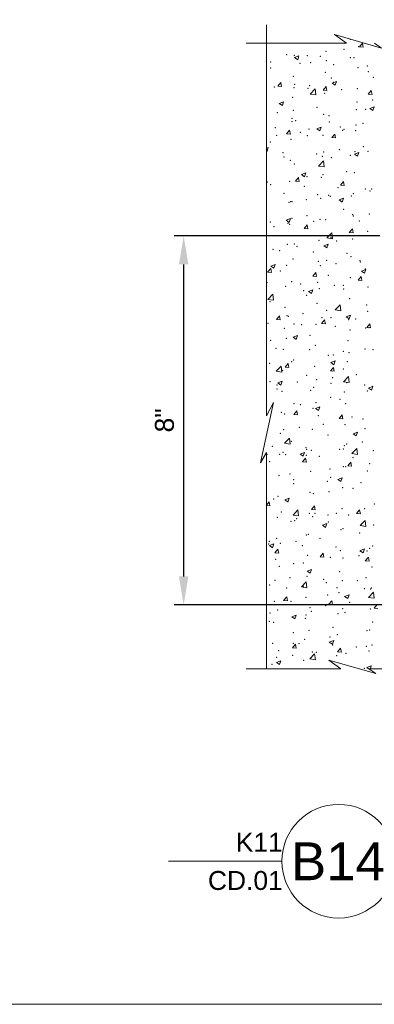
# Model space of a CAD drawing. Header units: inches. Extents: x -1135 to -511, y 39 to 358.
# Tile 16 of 26: x -747 to -719, y 39 to 117. Entities that reach past the tile are written whole.
import ezdxf
from ezdxf.enums import TextEntityAlignment as Align

# ---------------------------------------------------------------- set-up
doc = ezdxf.new("R2010")
doc.units = ezdxf.units.IN
doc.header["$MEASUREMENT"] = 0
doc.layers.get('DefPoints').update_dxf_attribs({"lineweight": 0})
for name, color, linetype, lineweight in [('G-ANNO-DIMS', 7, 'Continuous', 0), ('G-ANNO-MASK', 16, 'Continuous', 0), ('G-ANNO-PATT', 250, 'Continuous', 0)]:
    doc.layers.add(name, color=color, linetype=linetype, lineweight=lineweight)
doc.layers.add('G-ANNO-NPLT', color=1, linetype='Continuous', lineweight=0, plot=False)
doc.styles.add("AEC_AC_05ArchDims-CC_1_1'", font='arial.ttf', dxfattribs={"height": 1.5})
doc.styles.add('Arial', font='arial.ttf')
doc.dimstyles.new("AEC_AC_05_Arch-Dims_1_1'", dxfattribs={"dimtxt": 1.5, "dimasz": 2.25, "dimexe": 0.75, "dimexo": 0.75, "dimgap": 0.75, "dimtad": 1, "dimdec": 4, "dimzin": 15, "dimdsep": 46, "dimlunit": 4, "dimtxsty": "AEC_AC_05ArchDims-CC_1_1'", "dimcen": 0.09, "dimclrd": 256, "dimclre": 256, "dimazin": 2, "dimtfac": 0.7, "dimtdec": 4, "dimtix": 1, "dimtmove": 1, "dimatfit": 3, "dimfxl": 1, "dimfrac": 1, "dimtolj": 1, "dimtzin": 15, "dimlwd": 30, "dimlwe": 30, "dimarcsym": 0})

# ---------------------------------------------------------------- blocks, each defined once
blk = doc.blocks.new('*D66')
at = {"layer": 'DefPoints', "color": 0, "transparency": 16777216}
for p in [(-717.765, 100.022, 0), (-734.076, 70.794, 0), (-713.921, 70.794, 0)]:
    blk.add_point(p, dxfattribs=at)
at = {"layer": 'G-ANNO-DIMS', "lineweight": 25, "transparency": 16777216}
for p, q in [((-718.515, 100.022, 0), (-734.826, 100.022, 0)), ((-714.671, 70.794, 0), (-734.826, 70.794, 0))]:
    blk.add_line(p, q, dxfattribs=at)
at = {"layer": 'G-ANNO-DIMS', "lineweight": -2, "transparency": 16777216}
blk.add_line((-734.076, 97.772, 0), (-734.076, 73.044, 0), dxfattribs=at)
at = {"layer": 'G-ANNO-DIMS', "transparency": 16777216}
for points in [[(-734.451, 97.772, 0), (-733.701, 97.772, 0), (-734.076, 100.022, 0)], [(-734.451, 73.044, 0), (-733.701, 73.044, 0), (-734.076, 70.794, 0)]]:
    blk.add_solid(points, dxfattribs=at)
at = {"layer": 'G-ANNO-DIMS', "color": 0, "lineweight": 25, "transparency": 16777216, "insert": (-735.592, 85.408, 0), "char_height": 1.5, "attachment_point": 5, "rotation": 90, "style": "AEC_AC_05ArchDims-CC_1_1'"}
blk.add_mtext('\\A1;8"', dxfattribs=at)
blk = doc.blocks.new('*U77')
at = {"color": 5}
blk.add_lwpolyline([(-0.75, 0), (-1.5, 0)], dxfattribs=at)
blk.add_circle((-0.375, 0), 0.375, dxfattribs=at)
at = {"style": 'Arial'}
blk.add_attdef('TITLE', text='', height=0.25, dxfattribs=at).set_placement((0.0614, 0.0625), align=Align.BOTTOM_LEFT)
for tag, p, height in [('REFDETL_001', (-0.9874, 0.0646), 0.125), ('DETAIL_001', (-0.6073, -0.125), 0.25), ('DWGREF_001', (-1.2397, -0.1896), 0.125)]:
    blk.add_attdef(tag, p, '', height=height, dxfattribs=at)
blk.add_attdef('SCALE', text='', height=0.125, dxfattribs=at).set_placement((0.7489, -0.0625), align=Align.TOP_LEFT)

msp = doc.modelspace()

# ---------------------------------------------------------------- linework, layer by layer
at = {"layer": 'G-ANNO-MASK', "ltscale": 0.022277}
for p, q in [((-727.51185, 116.76221, 0), (-727.51185, 85.77165, 0)), ((-721.16368, 115.29493, 0), (-729.11079, 115.29493, 0)), ((-727.51185, 82.85613, 0), (-727.51185, 65.72779, 0)), ((-721.61576, 65.72779, 0), (-729.11079, 65.72779, 0)), ((-712.32192, 65.72779, 0), (-719.3966, 65.72779, 0))]:
    msp.add_line(p, q, dxfattribs=at)
at = {"layer": 'G-ANNO-MASK', "ltscale": 0.022277, "elevation": 0, "flags": 128}
for points in [[(-721.16368, 115.29493), (-722.1186, 115.97543), (-718.36713, 114.91423), (-718.94452, 115.29493)], [(-727.51185, 85.77165), (-726.9535, 86.82016), (-727.9909, 82.03445), (-727.51185, 82.85613)], [(-721.61576, 65.72779), (-722.57068, 66.40829), (-718.81921, 65.34709), (-719.3966, 65.72779)]]:
    msp.add_lwpolyline(points, dxfattribs=at)
at = {"layer": 'G-ANNO-NPLT'}
msp.add_3dface([(-620.8441, 285.13311, -3.51772), (-980.8441, 285.13311, -3.51772), (-980.8441, 39.13311, -3.51772), (-620.8441, 39.13311, -3.51772)], dxfattribs=at)
at = {"layer": 'G-ANNO-PATT'}
for p, q in [((-720.86187, 115.61993, 0), (-720.8289, 115.5977, 0)), ((-720.8289, 115.5977, 0), (-720.82495, 115.60949, 0)), ((-720.12296, 115.02065, 0), (-719.88192, 115.30792, 0)), ((-720.12296, 115.02065, 0), (-719.82411, 114.9945, 0)), ((-719.82411, 114.9945, 0), (-719.88192, 115.30792, 0)), ((-725.27872, 114.1528, 0), (-724.92863, 114.28719, 0)), ((-725.27872, 114.1528, 0), (-725.03001, 113.98504, 0)), ((-725.03001, 113.98504, 0), (-724.92863, 114.28719, 0)), ((-726.60181, 111.88721, 0), (-726.36076, 112.17448, 0)), ((-726.60181, 111.88721, 0), (-726.30295, 111.86106, 0)), ((-726.30295, 111.86106, 0), (-726.36077, 112.17448, 0)), ((-724.0408, 111.26355, 0), (-723.65136, 111.66944, 0)), ((-723.59611, 111.19459, 0), (-723.65135, 111.66944, 0)), ((-723.01551, 111.57345, 0), (-722.77446, 111.86072, 0)), ((-722.71665, 111.5473, 0), (-722.77446, 111.86072, 0)), ((-722.29419, 112.13971, 0), (-721.9441, 112.27409, 0)), ((-722.29419, 112.13971, 0), (-722.04548, 111.97195, 0)), ((-722.04548, 111.97195, 0), (-721.9441, 112.2741, 0)), ((-724.0408, 111.26356, 0), (-723.59611, 111.19459, 0)), ((-723.01551, 111.57345, 0), (-722.71665, 111.5473, 0)), ((-719.42921, 111.25969, 0), (-719.18816, 111.54696, 0)), ((-719.42921, 111.25969, 0), (-719.13035, 111.23354, 0)), ((-719.13035, 111.23354, 0), (-719.18816, 111.54696, 0)), ((-726.4953, 110.52705, 0), (-726.14521, 110.66144, 0)), ((-726.4953, 110.52705, 0), (-726.24659, 110.35929, 0)), ((-726.24659, 110.35929, 0), (-726.14521, 110.66144, 0)), ((-719.30965, 110.12661, 0), (-718.95956, 110.261, 0)), ((-719.30965, 110.12661, 0), (-719.06094, 109.95885, 0)), ((-719.06094, 109.95885, 0), (-718.95956, 110.261, 0)), ((-723.51077, 108.51396, 0), (-723.26205, 108.3462, 0)), ((-723.51076, 108.51396, 0), (-723.16067, 108.64834, 0)), ((-723.26206, 108.3462, 0), (-723.16067, 108.64834, 0)), ((-725.90805, 108.12625, 0), (-725.66701, 108.41352, 0)), ((-725.90805, 108.12625, 0), (-725.60919, 108.1001, 0)), ((-725.6092, 108.1001, 0), (-725.66701, 108.41352, 0)), ((-722.32175, 107.81249, 0), (-722.08071, 108.09976, 0)), ((-722.32175, 107.81249, 0), (-722.02289, 107.78634, 0)), ((-722.02289, 107.78634, 0), (-722.08071, 108.09976, 0)), ((-727.51185, 106.97808, 0), (-727.36178, 107.03569, 0)), ((-727.46317, 106.73354, 0), (-727.36179, 107.03569, 0)), ((-727.51185, 106.76638, 0), (-727.46317, 106.73354, 0)), ((-720.52623, 106.50086, 0), (-720.17614, 106.63525, 0)), ((-720.52623, 106.50086, 0), (-720.27752, 106.3331, 0)), ((-720.27752, 106.3331, 0), (-720.17614, 106.63525, 0)), ((-723.3779, 105.56536, 0), (-722.98846, 105.97125, 0)), ((-723.3779, 105.56537, 0), (-722.93322, 105.4964, 0)), ((-722.93322, 105.4964, 0), (-722.98846, 105.97125, 0)), ((-725.2143, 104.36529, 0), (-724.97325, 104.65256, 0)), ((-724.91544, 104.33914, 0), (-724.97325, 104.65256, 0)), ((-724.72734, 104.88821, 0), (-724.37725, 105.02259, 0)), ((-724.72734, 104.88821, 0), (-724.47863, 104.72045, 0)), ((-724.47863, 104.72045, 0), (-724.37725, 105.02259, 0)), ((-725.2143, 104.36529, 0), (-724.91544, 104.33914, 0)), ((-721.628, 104.05153, 0), (-721.38695, 104.33879, 0)), ((-721.628, 104.05153, 0), (-721.32914, 104.02538, 0)), ((-721.32914, 104.02538, 0), (-721.38695, 104.33879, 0)), ((-721.74281, 102.87511, 0), (-721.39271, 103.0095, 0)), ((-721.4941, 102.70735, 0), (-721.39271, 103.0095, 0)), ((-721.74281, 102.87511, 0), (-721.4941, 102.70735, 0)), ((-725.94392, 101.26246, 0), (-725.59383, 101.39684, 0)), ((-725.94392, 101.26246, 0), (-725.69521, 101.0947, 0)), ((-725.69521, 101.0947, 0), (-725.59383, 101.39684, 0)), ((-724.52054, 100.60433, 0), (-724.27949, 100.89159, 0)), ((-724.22168, 100.57818, 0), (-724.2795, 100.89159, 0)), ((-724.52054, 100.60433, 0), (-724.22168, 100.57818, 0)), ((-722.715, 99.86717, 0), (-722.32556, 100.27306, 0)), ((-722.27032, 99.79821, 0), (-722.32556, 100.27306, 0)), ((-720.93424, 100.29057, 0), (-720.69319, 100.57783, 0)), ((-720.93424, 100.29057, 0), (-720.63538, 100.26442, 0)), ((-720.63538, 100.26442, 0), (-720.69319, 100.57783, 0)), ((-722.95938, 99.24936, 0), (-722.60929, 99.38375, 0)), ((-722.95938, 99.24936, 0), (-722.71067, 99.0816, 0)), ((-722.715, 99.86717, 0), (-722.27032, 99.79821, 0)), ((-722.71067, 99.0816, 0), (-722.60929, 99.38375, 0)), ((-727.1605, 97.63671, 0), (-726.8104, 97.77109, 0)), ((-727.1605, 97.63671, 0), (-726.91178, 97.46895, 0)), ((-726.91179, 97.46895, 0), (-726.8104, 97.77109, 0)), ((-727.41308, 97.15713, 0), (-727.17204, 97.44439, 0)), ((-727.41308, 97.15713, 0), (-727.11423, 97.13098, 0)), ((-727.11423, 97.13098, 0), (-727.17204, 97.44439, 0)), ((-723.82678, 96.84337, 0), (-723.58574, 97.13063, 0)), ((-723.82678, 96.84337, 0), (-723.52793, 96.81722, 0)), ((-723.52793, 96.81722, 0), (-723.58574, 97.13063, 0)), ((-720.24048, 96.52961, 0), (-719.99944, 96.81687, 0)), ((-719.94162, 96.50346, 0), (-719.99944, 96.81687, 0)), ((-719.97485, 97.23627, 0), (-719.62476, 97.37066, 0)), ((-719.97485, 97.23627, 0), (-719.72614, 97.06851, 0)), ((-719.72614, 97.06851, 0), (-719.62476, 97.37065, 0)), ((-720.24048, 96.52961, 0), (-719.94162, 96.50346, 0)), ((-727.38831, 94.99658, 0), (-726.99887, 95.40246, 0)), ((-726.94363, 94.92761, 0), (-726.99887, 95.40246, 0)), ((-724.17596, 95.62361, 0), (-723.82587, 95.758, 0)), ((-724.17596, 95.62361, 0), (-723.92725, 95.45585, 0)), ((-723.92725, 95.45585, 0), (-723.82587, 95.758, 0)), ((-727.38831, 94.99658, 0), (-726.94363, 94.92761, 0)), ((-722.05211, 94.16899, 0), (-721.66267, 94.57487, 0)), ((-721.60743, 94.10002, 0), (-721.66267, 94.57487, 0)), ((-726.71933, 93.39617, 0), (-726.47828, 93.68343, 0)), ((-726.42047, 93.37002, 0), (-726.47828, 93.68343, 0)), ((-722.05211, 94.16898, 0), (-721.60743, 94.10002, 0)), ((-721.19143, 93.61052, 0), (-720.84133, 93.74491, 0)), ((-720.94271, 93.44276, 0), (-720.84133, 93.7449, 0)), ((-726.71933, 93.39617, 0), (-726.42047, 93.37002, 0)), ((-723.13303, 93.08241, 0), (-722.89198, 93.36967, 0)), ((-723.13303, 93.08241, 0), (-722.83417, 93.05626, 0)), ((-722.83417, 93.05626, 0), (-722.89198, 93.36967, 0)), ((-721.19142, 93.61052, 0), (-720.94271, 93.44276, 0)), ((-719.54673, 92.76865, 0), (-719.30568, 93.05591, 0)), ((-719.24787, 92.7425, 0), (-719.30568, 93.05591, 0)), ((-725.39254, 91.99786, 0), (-725.04244, 92.13225, 0)), ((-725.14383, 91.8301, 0), (-725.04245, 92.13225, 0)), ((-719.54673, 92.76865, 0), (-719.24787, 92.7425, 0)), ((-725.39254, 91.99786, 0), (-725.14383, 91.8301, 0)), ((-726.02557, 89.63521, 0), (-725.78453, 89.92247, 0)), ((-725.72671, 89.60906, 0), (-725.78453, 89.92247, 0)), ((-722.408, 89.98477, 0), (-722.05791, 90.11916, 0)), ((-722.408, 89.98477, 0), (-722.15929, 89.81701, 0)), ((-722.15929, 89.81701, 0), (-722.05791, 90.11915, 0)), ((-726.72542, 89.29839, 0), (-726.33597, 89.70427, 0)), ((-726.72542, 89.29839, 0), (-726.28073, 89.22942, 0)), ((-726.28074, 89.22942, 0), (-726.33598, 89.70427, 0)), ((-726.02557, 89.63521, 0), (-725.72671, 89.60906, 0)), ((-722.43927, 89.32145, 0), (-722.19823, 89.60871, 0)), ((-722.43927, 89.32145, 0), (-722.14041, 89.2953, 0)), ((-722.14041, 89.2953, 0), (-722.19823, 89.60871, 0)), ((-726.60911, 88.37211, 0), (-726.25902, 88.5065, 0)), ((-726.60911, 88.37211, 0), (-726.3604, 88.20435, 0)), ((-726.3604, 88.20435, 0), (-726.25902, 88.5065, 0)), ((-721.38921, 88.4708, 0), (-720.99977, 88.87668, 0)), ((-721.38921, 88.47079, 0), (-720.94453, 88.40182, 0)), ((-720.94453, 88.40182, 0), (-720.99977, 88.87667, 0)), ((-719.42347, 87.97167, 0), (-719.07338, 88.10606, 0)), ((-719.42347, 87.97167, 0), (-719.17475, 87.80391, 0)), ((-719.17476, 87.80391, 0), (-719.07337, 88.10606, 0)), ((-725.33182, 85.87425, 0), (-725.09077, 86.16151, 0)), ((-725.33181, 85.87425, 0), (-725.03296, 85.8481, 0)), ((-725.03296, 85.8481, 0), (-725.09077, 86.16151, 0)), ((-723.62458, 86.35902, 0), (-723.27449, 86.49341, 0)), ((-723.62458, 86.35902, 0), (-723.37587, 86.19126, 0)), ((-723.37587, 86.19126, 0), (-723.27449, 86.4934, 0)), ((-721.74551, 85.56049, 0), (-721.50447, 85.84775, 0)), ((-721.44666, 85.53434, 0), (-721.50447, 85.84775, 0)), ((-721.74551, 85.56049, 0), (-721.44666, 85.53434, 0)), ((-720.64004, 84.34592, 0), (-720.28995, 84.48031, 0)), ((-720.64004, 84.34592, 0), (-720.39133, 84.17816, 0)), ((-720.39133, 84.17816, 0), (-720.28995, 84.48031, 0)), ((-726.06252, 83.6002, 0), (-725.67308, 84.00609, 0)), ((-726.06252, 83.6002, 0), (-725.61784, 83.53123, 0)), ((-725.61784, 83.53123, 0), (-725.67308, 84.00608, 0)), ((-724.84116, 82.73327, 0), (-724.49106, 82.86766, 0)), ((-724.84115, 82.73327, 0), (-724.59244, 82.56551, 0)), ((-724.59244, 82.56551, 0), (-724.49106, 82.86765, 0)), ((-720.72632, 82.7726, 0), (-720.28163, 82.70363, 0)), ((-720.72631, 82.77261, 0), (-720.33687, 83.17849, 0)), ((-720.28164, 82.70363, 0), (-720.33688, 83.17848, 0)), ((-724.63806, 82.11329, 0), (-724.39701, 82.40055, 0)), ((-724.63806, 82.11329, 0), (-724.3392, 82.08714, 0)), ((-724.3392, 82.08714, 0), (-724.39701, 82.40055, 0)), ((-721.05176, 81.79953, 0), (-720.81071, 82.08679, 0)), ((-720.7529, 81.77337, 0), (-720.81071, 82.08679, 0)), ((-721.05176, 81.79953, 0), (-720.7529, 81.77338, 0)), ((-721.85662, 80.72017, 0), (-721.50653, 80.85456, 0)), ((-721.85662, 80.72017, 0), (-721.60791, 80.55241, 0)), ((-721.60791, 80.55241, 0), (-721.50653, 80.85456, 0)), ((-727.51185, 78.68843, 0), (-727.28956, 78.95335, 0)), ((-727.23174, 78.63994, 0), (-727.28956, 78.95335, 0)), ((-726.05773, 79.10752, 0), (-725.70764, 79.24191, 0)), ((-726.05773, 79.10752, 0), (-725.80902, 78.93976, 0)), ((-725.80902, 78.93975, 0), (-725.70764, 79.2419, 0)), ((-727.51185, 78.66445, 0), (-727.23174, 78.63994, 0)), ((-725.39962, 77.90201, 0), (-725.01018, 78.3079, 0)), ((-724.95495, 77.83304, 0), (-725.01019, 78.30789, 0)), ((-723.9443, 78.35233, 0), (-723.70326, 78.63959, 0)), ((-723.9443, 78.35233, 0), (-723.64544, 78.32618, 0)), ((-723.64544, 78.32617, 0), (-723.70326, 78.63959, 0)), ((-720.358, 78.03856, 0), (-720.11696, 78.32583, 0)), ((-720.358, 78.03857, 0), (-720.05914, 78.01242, 0)), ((-720.05914, 78.01241, 0), (-720.11696, 78.32583, 0)), ((-725.39963, 77.90201, 0), (-724.95494, 77.83304, 0)), ((-720.06342, 77.07442, 0), (-719.67397, 77.4803, 0)), ((-719.61874, 77.00544, 0), (-719.67398, 77.48029, 0)), ((-723.0732, 77.09442, 0), (-722.72311, 77.22881, 0)), ((-723.0732, 77.09442, 0), (-722.82448, 76.92666, 0)), ((-722.82449, 76.92666, 0), (-722.7231, 77.22881, 0)), ((-720.06342, 77.07441, 0), (-719.61874, 77.00544, 0)), ((-727.27431, 75.48177, 0), (-726.92422, 75.61616, 0)), ((-727.27431, 75.48177, 0), (-727.0256, 75.31401, 0)), ((-727.0256, 75.314, 0), (-726.92422, 75.61615, 0)), ((-726.83685, 74.90513, 0), (-726.5958, 75.19239, 0)), ((-726.53799, 74.87897, 0), (-726.5958, 75.19239, 0)), ((-720.08866, 75.08133, 0), (-719.73857, 75.21572, 0)), ((-720.08866, 75.08133, 0), (-719.83995, 74.91357, 0)), ((-719.83995, 74.91357, 0), (-719.73857, 75.21571, 0)), ((-726.83685, 74.90513, 0), (-726.53799, 74.87898, 0)), ((-723.25055, 74.59136, 0), (-723.0095, 74.87863, 0)), ((-723.25054, 74.59137, 0), (-722.95169, 74.56522, 0)), ((-722.95169, 74.56521, 0), (-723.0095, 74.87863, 0)), ((-719.66425, 74.2776, 0), (-719.4232, 74.56487, 0)), ((-719.66424, 74.2776, 0), (-719.36539, 74.25146, 0)), ((-719.36539, 74.25145, 0), (-719.4232, 74.56487, 0)), ((-724.28978, 73.46867, 0), (-723.93968, 73.60306, 0)), ((-724.28977, 73.46867, 0), (-724.04106, 73.30091, 0)), ((-724.04106, 73.30091, 0), (-723.93968, 73.60306, 0)), ((-724.73673, 72.20382, 0), (-724.34728, 72.60971, 0)), ((-724.29205, 72.13485, 0), (-724.34729, 72.6097, 0)), ((-724.73673, 72.20381, 0), (-724.29205, 72.13485, 0)), ((-726.14309, 71.14416, 0), (-725.90205, 71.43143, 0)), ((-726.14309, 71.14417, 0), (-725.84423, 71.11802, 0)), ((-725.84423, 71.11801, 0), (-725.90204, 71.43143, 0)), ((-722.55679, 70.8304, 0), (-722.31574, 71.11767, 0)), ((-722.25793, 70.80425, 0), (-722.31574, 71.11767, 0)), ((-721.30524, 71.45558, 0), (-720.95515, 71.58997, 0)), ((-721.30524, 71.45558, 0), (-721.05653, 71.28782, 0)), ((-721.05653, 71.28781, 0), (-720.95515, 71.58996, 0)), ((-719.40053, 71.37622, 0), (-718.95584, 71.30725, 0)), ((-719.40052, 71.37623, 0), (-719.01108, 71.78211, 0)), ((-718.95585, 71.30725, 0), (-719.01109, 71.7821, 0)), ((-722.55679, 70.83041, 0), (-722.25793, 70.80426, 0)), ((-718.97049, 70.51664, 0), (-718.72944, 70.80391, 0)), ((-718.97049, 70.51664, 0), (-718.67163, 70.4905, 0)), ((-725.50635, 69.84292, 0), (-725.15626, 69.97731, 0)), ((-725.50635, 69.84292, 0), (-725.25764, 69.67516, 0)), ((-725.25764, 69.67516, 0), (-725.15626, 69.9773, 0)), ((-722.52182, 67.82983, 0), (-722.17172, 67.96422, 0)), ((-722.2731, 67.66206, 0), (-722.17172, 67.96421, 0)), ((-725.44933, 67.3832, 0), (-725.20829, 67.67047, 0)), ((-725.44933, 67.38321, 0), (-725.15047, 67.35706, 0)), ((-725.15047, 67.35705, 0), (-725.20829, 67.67047, 0)), ((-722.52181, 67.82983, 0), (-722.2731, 67.66207, 0)), ((-721.86303, 67.06944, 0), (-721.62199, 67.35671, 0)), ((-721.56417, 67.04329, 0), (-721.62199, 67.3567, 0)), ((-726.72293, 66.21717, 0), (-726.37284, 66.35156, 0)), ((-726.47422, 66.04941, 0), (-726.37283, 66.35155, 0)), ((-724.07384, 66.50562, 0), (-723.62915, 66.43666, 0)), ((-724.07383, 66.50563, 0), (-723.68439, 66.91152, 0)), ((-723.62916, 66.43666, 0), (-723.6844, 66.9115, 0)), ((-721.86303, 67.06944, 0), (-721.56417, 67.0433, 0)), ((-726.72293, 66.21717, 0), (-726.47421, 66.04941, 0)), ((-719.53728, 65.81674, 0), (-719.18719, 65.95112, 0)), ((-719.53728, 65.81673, 0), (-719.28857, 65.64898, 0)), ((-719.28857, 65.64897, 0), (-719.28648, 65.65519, 0)), ((-719.26212, 65.72779, 0), (-719.18719, 65.95112, 0))]:
    msp.add_line(p, q, dxfattribs=at)
for p in [(-721.34506, 114.80232, 0), (-720.18328, 115.037, 0), (-725.89628, 114.38191, 0), (-725.30575, 114.34202, 0), (-724.26099, 114.3018, 0), (-723.22717, 114.26913, 0), (-722.78022, 114.66212, 0), (-720.86217, 114.15978, 0), (-720.55806, 114.15636, 0), (-727.51115, 113.82306, 0), (-727.17692, 113.80127, 0), (-727.16528, 113.32996, 0), (-724.84204, 113.71028, 0), (-724.00753, 113.74569, 0), (-722.75583, 113.91048, 0), (-722.17293, 113.59751, 0), (-720.24408, 113.37253, 0), (-719.50382, 113.48473, 0), (-725.36655, 112.67756, 0), (-722.84102, 112.99765, 0), (-722.35145, 112.55202, 0), (-719.43551, 113.05254, 0), (-719.01977, 112.60345, 0), (-726.89104, 111.84036, 0), (-725.32288, 111.77363, 0), (-725.26738, 112.05149, 0), (-724.22193, 111.72759, 0), (-724.07118, 111.93842, 0), (-722.17752, 112.18772, 0), (-721.55281, 111.61481, 0), (-720.30488, 111.70806, 0), (-725.42735, 111.01309, 0), (-722.90182, 111.33318, 0), (-723.49287, 110.21567, 0), (-720.36568, 110.04359, 0), (-720.33511, 110.63139, 0), (-719.64195, 110.06922, 0), (-719.08341, 110.79618, 0), (-726.63822, 109.80157, 0), (-725.48815, 109.34862, 0), (-725.38653, 109.96636, 0), (-722.96262, 109.66871, 0), (-722.55788, 109.5687, 0), (-726.81047, 108.61376, 0), (-725.47381, 109.06817, 0), (-725.1956, 109.17261, 0), (-724.14136, 108.50099, 0), (-722.52649, 109.05984, 0), (-721.65046, 108.65933, 0), (-721.35981, 108.47086, 0), (-720.39876, 108.82412, 0), (-719.85738, 108.94706, 0), (-726.70187, 107.9943, 0), (-725.54895, 107.68415, 0), (-724.80821, 108.24361, 0), (-724.27574, 107.97034, 0), (-723.02342, 108.00424, 0), (-721.47225, 108.38821, 0), (-720.42648, 108.37912, 0), (-727.19167, 107.46982, 0), (-719.82045, 107.10137, 0), (-726.19036, 106.63107, 0), (-726.12356, 106.27155, 0), (-723.52125, 106.51829, 0), (-723.08421, 106.33977, 0), (-722.96581, 106.68727, 0), (-722.36619, 106.22056, 0), (-721.71411, 106.85206, 0), (-720.85213, 106.40552, 0), (-720.48728, 106.71465, 0), (-719.45026, 106.72109, 0), (-725.60975, 106.01968, 0), (-725.28212, 105.72004, 0), (-724.28116, 104.71522, 0), (-723.14501, 104.6753, 0), (-723.02946, 104.88001, 0), (-721.1358, 105.12931, 0), (-720.54808, 105.05018, 0), (-727.43891, 104.29949, 0), (-727.16403, 104.07609, 0), (-725.67055, 104.35521, 0), (-724.49492, 103.96332, 0), (-721.82581, 103.85054, 0), (-726.10979, 103.40447, 0), (-723.44068, 103.29169, 0), (-723.20581, 103.01083, 0), (-722.57263, 103.23724, 0), (-722.45115, 103.15725, 0), (-720.77157, 103.17892, 0), (-720.60888, 103.38571, 0), (-719.65669, 103.73777, 0), (-719.29339, 103.57298, 0), (-719.15669, 103.73777, 0), (-725.73135, 102.69074, 0), (-725.5965, 102.74316, 0), (-725.48856, 102.73672, 0), (-724.34481, 102.90795, 0), (-724.29048, 101.63888, 0), (-721.37455, 102.13941, 0), (-720.66968, 101.72125, 0), (-720.60874, 101.60092, 0), (-719.35704, 101.76571, 0), (-727.20641, 101.13836, 0), (-726.91185, 100.7711, 0), (-725.79214, 101.02627, 0), (-725.66015, 100.93589, 0), (-725.48968, 101.42177, 0), (-723.76649, 101.18519, 0), (-723.26661, 101.34636, 0), (-722.82057, 101.309, 0), (-720.15145, 101.19622, 0), (-722.38093, 99.8891, 0), (-720.73048, 100.05678, 0), (-719.465, 100.38963, 0), (-725.85294, 99.3618, 0), (-725.29686, 99.38858, 0), (-725.08184, 99.21313, 0), (-723.32741, 99.68189, 0), (-721.92409, 99.62886, 0), (-720.67239, 99.79365, 0), (-726.9755, 98.96383, 0), (-726.46335, 98.86679, 0), (-723.79424, 98.75402, 0), (-721.12513, 98.64125, 0), (-720.79128, 98.39231, 0), (-725.91374, 97.69733, 0), (-725.40911, 98.19517, 0), (-723.38821, 98.01742, 0), (-723.23944, 97.6568, 0), (-722.74, 98.0824, 0), (-721.98774, 97.82159, 0), (-720.09408, 98.0709, 0), (-720.07089, 97.96962, 0), (-726.39719, 97.24108, 0), (-722.58737, 96.90579, 0), (-719.67144, 97.40631, 0), (-727.45811, 96.32525, 0), (-725.97454, 96.03286, 0), (-725.5033, 96.40526, 0), (-724.789, 96.21248, 0), (-723.44901, 96.35296, 0), (-722.11989, 96.0997, 0), (-721.40943, 96.09884, 0), (-720.85208, 96.72784, 0), (-719.45077, 95.98693, 0), (-724.55478, 95.68474, 0), (-724.30522, 95.30743, 0), (-723.30309, 95.84953, 0), (-721.38929, 95.80795, 0), (-727.22116, 94.8069, 0), (-723.50981, 94.68849, 0), (-720.91287, 95.06337, 0), (-719.56702, 94.54251, 0), (-726.03534, 94.36839, 0), (-725.87013, 93.71269, 0), (-725.76267, 93.6575, 0), (-724.61843, 93.87747, 0), (-722.72477, 94.12678, 0), (-719.47975, 94.05817, 0), (-727.37754, 93.09865, 0), (-725.31161, 93.05712, 0), (-724.70843, 92.98588, 0), (-723.57061, 93.02402, 0), (-723.09356, 93.54473, 0), (-722.39568, 93.55765, 0), (-722.03932, 92.8731, 0), (-720.97367, 93.3989, 0), (-720.42445, 93.43195, 0), (-726.09614, 92.70392, 0), (-724.04012, 92.15472, 0), (-720.88237, 92.57045, 0), (-719.63067, 92.73524, 0), (-719.37021, 92.76033, 0), (-727.18548, 91.74063, 0), (-725.93378, 91.90542, 0), (-723.63141, 91.35955, 0), (-721.03447, 91.73443, 0), (-726.75743, 91.11596, 0), (-726.15694, 91.03945, 0), (-724.08832, 91.00318, 0), (-722.60211, 90.57433, 0), (-722.19772, 90.59839, 0), (-721.41921, 90.89041, 0), (-720.94602, 90.76318, 0), (-719.68618, 91.07485, 0), (-719.05236, 91.01248, 0), (-727.24913, 89.93336, 0), (-725.51804, 90.0738, 0), (-725.35547, 90.18266, 0), (-721.09527, 90.06996, 0), (-726.21774, 89.37499, 0), (-724.31997, 88.97597, 0), (-723.69221, 89.69508, 0), (-721.40404, 89.4765, 0), (-720.36771, 89.04042, 0), (-727.2359, 88.47545, 0), (-726.67082, 88.2106, 0), (-725.06199, 88.4482, 0), (-723.51306, 88.62633, 0), (-722.39288, 88.33543, 0), (-722.26137, 88.79112, 0), (-721.15607, 88.40549, 0), (-719.72377, 88.22266, 0), (-726.67686, 87.88935, 0), (-726.27854, 87.71052, 0), (-724.00775, 87.77658, 0), (-723.75301, 88.03061, 0), (-721.33864, 87.66381, 0), (-719.49449, 87.72672, 0), (-725.32635, 86.72567, 0), (-724.82841, 86.65427, 0), (-723.57671, 86.81906, 0), (-722.41042, 87.22619, 0), (-721.68305, 87.06837, 0), (-721.21687, 86.74102, 0), (-726.33934, 86.04605, 0), (-726.05675, 85.90666, 0), (-723.81381, 86.36614, 0), (-723.38764, 85.79389, 0), (-722.9984, 85.09631, 0), (-721.27767, 85.07655, 0), (-720.71853, 85.68111, 0), (-719.84065, 85.51203, 0), (-726.40014, 84.38158, 0), (-726.14376, 84.68221, 0), (-724.89206, 84.847, 0), (-723.87461, 84.70167, 0), (-719.70093, 84.7434, 0), (-725.53279, 83.74235, 0), (-722.61686, 84.24287, 0), (-721.156, 83.53997, 0), (-719.9043, 83.70476, 0), (-727.45911, 82.71015, 0), (-727.03042, 83.35168, 0), (-726.46094, 82.71711, 0), (-726.20741, 82.87494, 0), (-724.36131, 83.23891, 0), (-724.31375, 83.12425, 0), (-723.9354, 83.0372, 0), (-721.6922, 83.12613, 0), (-721.41878, 83.14504, 0), (-721.33847, 83.41208, 0), (-719.02309, 83.01336, 0), (-727.25064, 82.14399, 0), (-725.97618, 82.68006, 0), (-724.33471, 82.64451, 0), (-723.30707, 82.56728, 0), (-720.63796, 82.45451, 0), (-719.32599, 81.98201, 0), (-725.6291, 81.15219, 0), (-723.9962, 81.37273, 0), (-722.47134, 81.56792, 0), (-721.39927, 81.74761, 0), (-721.21965, 81.73271, 0), (-719.50923, 81.39526, 0), (-726.52174, 81.05264, 0), (-725.35607, 80.69736, 0), (-725.34109, 80.39421, 0), (-722.68696, 80.58459, 0), (-722.42516, 80.89474, 0), (-720.01784, 80.47182, 0), (-724.057, 79.70826, 0), (-723.78669, 79.59586, 0), (-722.53499, 79.76065, 0), (-721.46007, 80.08314, 0), (-720.64133, 80.00995, 0), (-726.94444, 79.18013, 0), (-726.58254, 79.38817, 0), (-726.32974, 78.14239, 0), (-724.1178, 78.04379, 0), (-723.66063, 78.02961, 0), (-721.95668, 78.03789, 0), (-721.52087, 78.41868, 0), (-719.71567, 78.41194, 0), (-718.95368, 78.77073, 0), (-726.64333, 77.7237, 0), (-725.54753, 77.41089, 0), (-725.2755, 77.47076, 0), (-725.10204, 77.6238, 0), (-723.85034, 77.78859, 0), (-722.6316, 77.91142, 0), (-722.60639, 77.35799, 0), (-720.99152, 77.91684, 0), (-721.58167, 76.75421, 0), (-721.43352, 76.81358, 0), (-720.11428, 76.48156, 0), (-719.93728, 77.24521, 0), (-719.01448, 77.10626, 0), (-727.26539, 75.81253, 0), (-726.70413, 76.05923, 0), (-725.16569, 75.81653, 0), (-724.34945, 76.31306, 0), (-724.1786, 76.37932, 0), (-723.27203, 76.06583, 0), (-727.3245, 75.60084, 0), (-726.41739, 75.65174, 0), (-724.65539, 75.48807, 0), (-721.98628, 75.37529, 0), (-721.64247, 75.08974, 0), (-719.52398, 75.0638, 0), (-719.31716, 75.26252, 0), (-719.07528, 75.44179, 0), (-726.76493, 74.39476, 0), (-724.2394, 74.71486, 0), (-722.43991, 74.56328, 0), (-721.42962, 74.5095, 0), (-720.17793, 74.67429, 0), (-726.48104, 73.84447, 0), (-725.35584, 74.06275, 0), (-724.58738, 74.09378, 0), (-721.70327, 73.42527, 0), (-719.13608, 73.77732, 0), (-726.82573, 72.73029, 0), (-725.62906, 72.93309, 0), (-724.3002, 73.05039, 0), (-722.95995, 72.82032, 0), (-721.49327, 72.70223, 0), (-720.29084, 72.70754, 0), (-719.59961, 72.95154, 0), (-727.24394, 72.37424, 0), (-725.90272, 72.12172, 0), (-724.57482, 72.26147, 0), (-722.74497, 72.53744, 0), (-721.90571, 72.14869, 0), (-719.73041, 72.08048, 0), (-719.2366, 72.03592, 0), (-719.19688, 72.11285, 0), (-726.88653, 71.06582, 0), (-725.56227, 71.07943, 0), (-724.361, 71.38592, 0), (-722.64634, 71.57996, 0), (-721.76406, 71.7608, 0), (-726.62382, 70.39155, 0), (-724.06032, 70.56538, 0), (-723.95471, 70.27877, 0), (-722.80862, 70.73017, 0), (-721.44827, 70.48213, 0), (-720.91496, 70.97948, 0), (-719.25768, 70.44838, 0), (-727.28013, 69.48108, 0), (-727.21807, 70.14966, 0), (-724.4218, 69.72145, 0), (-724.3642, 69.9816, 0), (-721.82486, 70.09633, 0), (-721.2856, 70.166, 0), (-726.94733, 69.40135, 0), (-724.12397, 68.75812, 0), (-722.23031, 69.00742, 0), (-719.53872, 68.73235, 0), (-719.31848, 68.78391, 0), (-719.07256, 69.42315, 0), (-725.37567, 68.59333, 0), (-724.4826, 68.05698, 0), (-722.45465, 68.23182, 0), (-721.88566, 68.43186, 0), (-727.00813, 67.73689, 0), (-726.54326, 67.16495, 0), (-725.37058, 67.7313, 0), (-724.92838, 67.7238, 0), (-722.25927, 67.61102, 0), (-720.3879, 67.45109, 0), (-719.59016, 67.49825, 0), (-719.37928, 67.11944, 0), (-719.13621, 67.61588, 0), (-726.69102, 66.62127, 0), (-725.43932, 66.78606, 0), (-724.5434, 66.39251, 0), (-723.87414, 67.05217, 0), (-723.54566, 67.03536, 0), (-721.94646, 66.76739, 0), (-721.20503, 66.9394, 0), (-727.06893, 66.07242, 0), (-719.74516, 65.74903, 0)]:
    msp.add_point(p, dxfattribs=at)

# ---------------------------------------------------------------- block references
at = {"layer": 'G-ANNO-DIMS'}
ref = msp.add_blockref('*U77', (-717.28391, 50.47262), dxfattribs=dict(at, xscale=12.00000000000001, yscale=12.00000000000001, zscale=12.00000000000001))
ref.add_attrib('DETAIL_001', 'B14', (-725.5646, 48.96648), dxfattribs={"layer": '0', "height": 3, "style": 'Arial'})
ref.add_attrib('REFDETL_001', 'K11', (-729.9395, 51.22262), dxfattribs={"layer": '0', "height": 1.5, "style": 'Arial'})
ref.add_attrib('DWGREF_001', 'CD.01', (-732.15062, 48.19685), dxfattribs={"layer": '0', "height": 1.5, "style": 'Arial'})

# ---------------------------------------------------------------- dimensions: what is measured, and where the dimension line sits
at = {"layer": 'G-ANNO-DIMS', "lineweight": 25}
dim = msp.add_linear_dim(base=(-734.07582, 70.79355, 0), p1=(-717.76549, 100.02171, 0), p2=(-713.92086, 70.79355, 0), angle=270, text='8"', dimstyle="AEC_AC_05_Arch-Dims_1_1'", override={"dimlwd": 65534, "dimlwe": 25}, dxfattribs=at)
dim.commit()
dim.dimension.update_dxf_attribs({"geometry": '*D66', "text_midpoint": (-735.59168, 85.40763, 0)})

doc.saveas('drawing.dxf')
